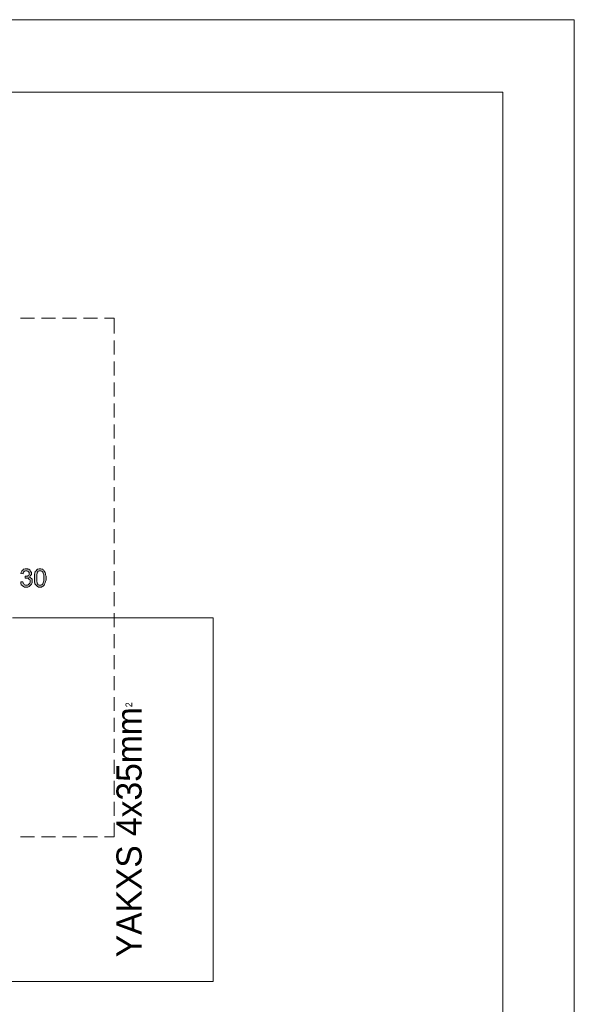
# Model space of a CAD drawing. Header units: millimetres. Extents: x 74583 to 75292, y 11361 to 11727.
# Tile 85 of 85: x 75247 to 75260, y 11705 to 11727. Entities that reach past the tile are written whole.
import ezdxf

# ---------------------------------------------------------------- set-up
doc = ezdxf.new("R2010")
doc.units = ezdxf.units.MM
doc.linetypes.add('1', pattern=[0])
doc.layers.add('C00-00-00', color=7, linetype='Continuous')
doc.layers.add('TEXT', color=7, linetype='Continuous')
doc.styles.get("Standard").update_dxf_attribs({"font": 'ARIAL.TTF'})

msp = doc.modelspace()

# ---------------------------------------------------------------- hatches: boundary and pattern name
at = {"layer": 'C00-00-00'}
h = msp.add_hatch(color=256, dxfattribs=at)
h.dxf.hatch_style = 2
h.paths.add_polyline_path([(75247.204, 11714.482), (75247.247, 11714.482), (75247.257, 11714.461), (75247.268, 11714.44), (75247.278, 11714.429), (75247.289, 11714.419), (75247.31, 11714.408), (75247.352, 11714.408), (75247.374, 11714.419), (75247.384, 11714.429), (75247.405, 11714.45), (75247.416, 11714.472), (75247.416, 11714.514), (75247.405, 11714.535), (75247.384, 11714.546), (75247.374, 11714.567), (75247.299, 11714.567), (75247.299, 11714.609), (75247.352, 11714.609), (75247.363, 11714.62), (75247.384, 11714.63), (75247.395, 11714.651), (75247.395, 11714.694), (75247.384, 11714.704), (75247.374, 11714.715), (75247.363, 11714.726), (75247.342, 11714.736), (75247.31, 11714.736), (75247.289, 11714.726), (75247.278, 11714.715), (75247.268, 11714.704), (75247.257, 11714.683), (75247.257, 11714.662), (75247.204, 11714.673), (75247.215, 11714.704), (75247.225, 11714.736), (75247.247, 11714.747), (75247.268, 11714.768), (75247.299, 11714.778), (75247.352, 11714.778), (75247.363, 11714.768), (75247.384, 11714.768), (75247.405, 11714.757), (75247.416, 11714.736), (75247.426, 11714.726), (75247.437, 11714.704), (75247.448, 11714.694), (75247.448, 11714.651), (75247.437, 11714.641), (75247.426, 11714.63), (75247.416, 11714.609), (75247.405, 11714.599), (75247.384, 11714.588), (75247.416, 11714.588), (75247.426, 11714.577), (75247.448, 11714.556), (75247.458, 11714.546), (75247.458, 11714.461), (75247.448, 11714.429), (75247.426, 11714.408), (75247.395, 11714.376), (75247.363, 11714.366), (75247.289, 11714.366), (75247.268, 11714.376), (75247.236, 11714.397), (75247.215, 11714.419), (75247.204, 11714.45)])
h = msp.add_hatch(color=256, dxfattribs=at)
h.paths.add_polyline_path([(75247.511, 11714.577), (75247.511, 11714.662), (75247.522, 11714.683), (75247.532, 11714.715), (75247.553, 11714.736), (75247.564, 11714.757), (75247.585, 11714.768), (75247.617, 11714.778), (75247.659, 11714.778), (75247.68, 11714.768), (75247.702, 11714.768), (75247.712, 11714.757), (75247.723, 11714.747), (75247.733, 11714.726), (75247.744, 11714.715), (75247.755, 11714.694), (75247.765, 11714.662), (75247.765, 11714.641), (75247.776, 11714.609), (75247.776, 11714.524), (75247.765, 11714.493), (75247.755, 11714.461), (75247.744, 11714.429), (75247.733, 11714.408), (75247.712, 11714.387), (75247.691, 11714.376), (75247.67, 11714.366), (75247.606, 11714.366), (75247.575, 11714.387), (75247.553, 11714.408), (75247.522, 11714.44), (75247.511, 11714.493)])
h.paths.add_polyline_path([(75247.564, 11714.577), (75247.564, 11714.503), (75247.575, 11714.461), (75247.585, 11714.44), (75247.596, 11714.419), (75247.617, 11714.408), (75247.659, 11714.408), (75247.68, 11714.419), (75247.702, 11714.44), (75247.712, 11714.461), (75247.723, 11714.503), (75247.723, 11714.641), (75247.712, 11714.683), (75247.702, 11714.704), (75247.68, 11714.726), (75247.659, 11714.736), (75247.617, 11714.736), (75247.596, 11714.726), (75247.585, 11714.704), (75247.575, 11714.683), (75247.564, 11714.641)])

# ---------------------------------------------------------------- linework, layer by layer
at = {"layer": 'C00-00-00', "lineweight": 0}
for points in [[(75259.765, 11727.249), (75154.725, 11727.249), (75154.725, 11652.989), (75259.765, 11652.989)], [(75258.146, 11654.65), (75211.833, 11654.65), (75158.811, 11654.65), (75158.811, 11725.601), (75210.976, 11725.601), (75258.146, 11725.601)], [(75247.204, 11714.482), (75247.247, 11714.482), (75247.257, 11714.461), (75247.268, 11714.44), (75247.278, 11714.429), (75247.289, 11714.419), (75247.31, 11714.408), (75247.352, 11714.408), (75247.374, 11714.419), (75247.384, 11714.429), (75247.405, 11714.45), (75247.416, 11714.472), (75247.416, 11714.514), (75247.405, 11714.535), (75247.384, 11714.546), (75247.374, 11714.567), (75247.299, 11714.567), (75247.299, 11714.609), (75247.352, 11714.609), (75247.363, 11714.62), (75247.384, 11714.63), (75247.395, 11714.651), (75247.395, 11714.694), (75247.384, 11714.704), (75247.374, 11714.715), (75247.363, 11714.726), (75247.342, 11714.736), (75247.31, 11714.736), (75247.289, 11714.726), (75247.278, 11714.715), (75247.268, 11714.704), (75247.257, 11714.683), (75247.257, 11714.662), (75247.204, 11714.673), (75247.215, 11714.704), (75247.225, 11714.736), (75247.247, 11714.747), (75247.268, 11714.768), (75247.299, 11714.778), (75247.352, 11714.778), (75247.363, 11714.768), (75247.384, 11714.768), (75247.405, 11714.757), (75247.416, 11714.736), (75247.426, 11714.726), (75247.437, 11714.704), (75247.448, 11714.694), (75247.448, 11714.651), (75247.437, 11714.641), (75247.426, 11714.63), (75247.416, 11714.609), (75247.405, 11714.599), (75247.384, 11714.588), (75247.416, 11714.588), (75247.426, 11714.577), (75247.448, 11714.556), (75247.458, 11714.546), (75247.458, 11714.461), (75247.448, 11714.429), (75247.426, 11714.408), (75247.395, 11714.376), (75247.363, 11714.366), (75247.289, 11714.366), (75247.268, 11714.376), (75247.236, 11714.397), (75247.215, 11714.419), (75247.204, 11714.45)], [(75247.511, 11714.577), (75247.511, 11714.662), (75247.522, 11714.683), (75247.532, 11714.715), (75247.553, 11714.736), (75247.564, 11714.757), (75247.585, 11714.768), (75247.617, 11714.778), (75247.659, 11714.778), (75247.68, 11714.768), (75247.702, 11714.768), (75247.712, 11714.757), (75247.723, 11714.747), (75247.733, 11714.726), (75247.744, 11714.715), (75247.755, 11714.694), (75247.765, 11714.662), (75247.765, 11714.641), (75247.776, 11714.609), (75247.776, 11714.524), (75247.765, 11714.493), (75247.755, 11714.461), (75247.744, 11714.429), (75247.733, 11714.408), (75247.712, 11714.387), (75247.691, 11714.376), (75247.67, 11714.366), (75247.606, 11714.366), (75247.575, 11714.387), (75247.553, 11714.408), (75247.522, 11714.44), (75247.511, 11714.493)], [(75247.564, 11714.577), (75247.564, 11714.503), (75247.575, 11714.461), (75247.585, 11714.44), (75247.596, 11714.419), (75247.617, 11714.408), (75247.659, 11714.408), (75247.68, 11714.419), (75247.702, 11714.44), (75247.712, 11714.461), (75247.723, 11714.503), (75247.723, 11714.641), (75247.712, 11714.683), (75247.702, 11714.704), (75247.68, 11714.726), (75247.659, 11714.736), (75247.617, 11714.736), (75247.596, 11714.726), (75247.585, 11714.704), (75247.575, 11714.683), (75247.564, 11714.641)]]:
    msp.add_lwpolyline(points, close=True, dxfattribs=at)
for points in [[(75247.512, 11720.472), (75247.195, 11720.472)], [(75247.989, 11720.472), (75247.671, 11720.472)], [(75248.465, 11720.472), (75248.147, 11720.472)], [(75248.941, 11720.472), (75248.624, 11720.472)], [(75249.322, 11720.472), (75249.1, 11720.472)], [(75249.322, 11720.123), (75249.322, 11720.472)], [(75249.322, 11719.647), (75249.322, 11719.964)], [(75249.322, 11719.171), (75249.322, 11719.488)], [(75249.322, 11718.694), (75249.322, 11719.012)], [(75249.322, 11718.218), (75249.322, 11718.536)], [(75249.322, 11717.742), (75249.322, 11718.059)], [(75249.322, 11717.266), (75249.322, 11717.583)], [(75249.322, 11716.789), (75249.322, 11717.107)], [(75249.322, 11716.313), (75249.322, 11716.631)], [(75249.322, 11715.837), (75249.322, 11716.154)], [(75249.322, 11715.361), (75249.322, 11715.678)], [(75249.322, 11714.884), (75249.322, 11715.202)], [(75249.322, 11714.408), (75249.322, 11714.726)], [(75249.322, 11713.932), (75249.322, 11714.249)], [(75247.015, 11713.664), (75251.569, 11713.664), (75251.569, 11705.409), (75237.822, 11705.409), (75237.822, 11698.483), (75241.95, 11698.483)], [(75249.322, 11713.456), (75249.322, 11713.773)], [(75249.322, 11712.979), (75249.322, 11713.297)], [(75249.322, 11712.503), (75249.322, 11712.821)], [(75249.322, 11712.027), (75249.322, 11712.344)], [(75249.322, 11711.551), (75249.322, 11711.868)], [(75249.322, 11711.074), (75249.322, 11711.392)], [(75249.322, 11710.598), (75249.322, 11710.916)], [(75249.322, 11710.122), (75249.322, 11710.439)], [(75249.322, 11709.646), (75249.322, 11709.963)], [(75249.322, 11709.169), (75249.322, 11709.487)], [(75249.322, 11708.693), (75249.322, 11709.011)], [(75247.195, 11708.693), (75247.512, 11708.693)], [(75247.671, 11708.693), (75247.989, 11708.693)], [(75248.147, 11708.693), (75248.465, 11708.693)], [(75248.624, 11708.693), (75248.941, 11708.693)], [(75249.1, 11708.693), (75249.322, 11708.693)]]:
    msp.add_lwpolyline(points, dxfattribs=at)

# ---------------------------------------------------------------- texts
at = {"layer": 'TEXT', "color": 250, "linetype": '1', "lineweight": 13, "insert": (75249.374, 11711.748), "char_height": 2.5, "width": 7.0237, "attachment_point": 3, "rotation": 90}
msp.add_mtext('\\A1;\\pxsm1;{\\fArtifakt Element|b0|i0|c238|p32;\\H0.228x;\\C256;YAKXS 4x35mm\\H1.064x;{\\H0.25x;\\S2^ ;}\\H4.439236x; }', dxfattribs=at)

doc.saveas('drawing.dxf')
